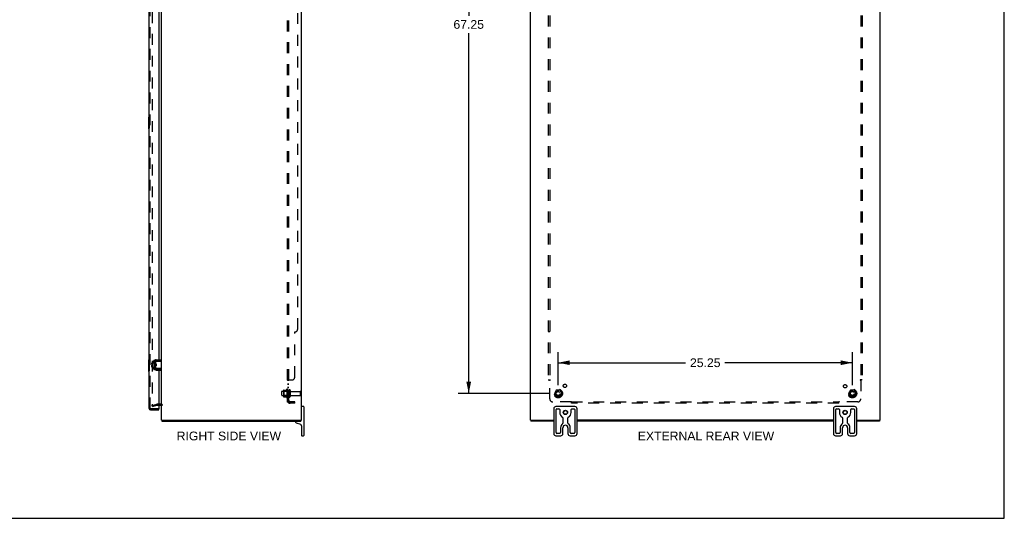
# Model space of a CAD drawing. Header units: inches. Extents: x 0 to 170, y 0 to 110.
# Tile 5 of 6: x 85 to 170, y 0 to 43. Entities that reach past the tile are written whole.
import ezdxf

# ---------------------------------------------------------------- set-up
doc = ezdxf.new("R2010")
doc.units = ezdxf.units.IN
doc.header["$LTSCALE"] = 9.35
doc.header["$MEASUREMENT"] = 0
doc.linetypes.add('HIDDEN', pattern=[0.2, 0.1, -0.1])
doc.layers.get('0').update_dxf_attribs({"linetype": 'CONTINUOUS'})
for name, color, linetype in [('DEFAULT_2', 8, 'HIDDEN'), ('DIMENSIONS', 7, 'CONTINUOUS'), ('DOOR_ASSEMBLY', 7, 'CONTINUOUS'), ('SUBPANEL', 7, 'CONTINUOUS')]:
    doc.layers.add(name, color=color, linetype=linetype)
doc.styles.get("Standard").update_dxf_attribs({"font": 'arial.ttf'})
doc.dimstyles.new('DIMSTYLE_1', dxfattribs={"dimtxt": 0.75, "dimasz": 1, "dimexe": 0.09, "dimexo": 0.07, "dimgap": 0.0375, "dimtad": 0, "dimtih": 1, "dimtoh": 1, "dimzin": 4, "dimdsep": 46, "dimtxsty": 'Standard', "dimblk": '_FILLED', "dimblk1": '_FILLED', "dimblk2": '_FILLED', "dimcen": 0.09, "dimadec": 3, "dimazin": 1, "dimtfac": 1, "dimtdec": 3, "dimtofl": 0, "dimtmove": 0, "dimatfit": 3, "dimldrblk": '_FILLED', "dimfxl": 0, "dimtolj": 1, "dimtzin": 4, "dimarcsym": 0})

# ---------------------------------------------------------------- blocks, each defined once
blk = doc.blocks.new('_FILLED')
at = {"color": 0, "linetype": 'ByBlock'}
blk.add_solid([(0, 0), (-1, 0.2), (-1, -0.2)], dxfattribs=at)
blk = doc.blocks.new('*D11')
at = {"layer": 'DIMENSIONS', "color": 2, "linetype": 'Continuous'}
for p, q in [((131.009, 77.964), (123.135, 77.964)), ((124.035, 77.964), (124.035, 43.136)), ((124.035, 10.714), (124.035, 41.636)), ((131.009, 10.714), (123.135, 10.714))]:
    blk.add_line(p, q, dxfattribs=at)
for p, rotation in [((124.035, 77.964), 90), ((124.035, 10.714), 270)]:
    blk.add_blockref('_FILLED', p, dxfattribs=dict(at, rotation=rotation))
at = {"layer": 'DIMENSIONS', "color": 2, "linetype": 'Continuous', "insert": (124.035, 42.761), "char_height": 0.75, "width": 2.62082, "attachment_point": 2, "line_spacing_factor": 0.9}
blk.add_mtext('67.25', dxfattribs=at)
blk = doc.blocks.new('*D12')
at = {"layer": 'DIMENSIONS', "color": 2, "linetype": 'Continuous'}
for p, q in [((131.709, 11.414), (131.709, 14.252)), ((156.959, 11.414), (156.959, 14.252)), ((131.709, 13.352), (142.649, 13.352)), ((156.959, 13.352), (146.02, 13.352))]:
    blk.add_line(p, q, dxfattribs=at)
at = {"layer": 'DIMENSIONS', "color": 2, "linetype": 'Continuous', "rotation": 180}
blk.add_blockref('_FILLED', (131.709, 13.352), dxfattribs=at)
at = {"layer": 'DIMENSIONS', "color": 2, "linetype": 'Continuous'}
blk.add_blockref('_FILLED', (156.959, 13.352), dxfattribs=at)
at = {"layer": 'DIMENSIONS', "color": 2, "linetype": 'Continuous', "insert": (144.334, 13.727), "char_height": 0.75, "width": 2.62082, "attachment_point": 2, "line_spacing_factor": 0.9}
blk.add_mtext('25.25', dxfattribs=at)

msp = doc.modelspace()

# ---------------------------------------------------------------- linework, layer by layer
at = {"color": 7, "linetype": 'Continuous'}
for p, q in [((170, 0), (170, 110)), ((97.6488, 13.5067), (97.6488, 13.6107)), ((96.8298, 13.1982), (96.8298, 13.3342)), ((96.8298, 13.1982), (96.8978, 13.1982)), ((96.8298, 13.1302), (96.8978, 13.1302)), ((96.8298, 12.9842), (96.8298, 13.1302)), ((96.8398, 13.3442), (97.0048, 13.3442)), ((96.8398, 12.9742), (97.0048, 12.9742)), ((96.8978, 13.1302), (96.8978, 13.1982)), ((97.0048, 13.4077), (97.0048, 12.9207)), ((97.0148, 13.4177), (97.0348, 13.4177)), ((97.0148, 12.9107), (97.0348, 12.9107)), ((97.0448, 13.4779), (97.0479, 13.4779)), ((97.0448, 12.8505), (97.0479, 12.8505)), ((97.1488, 13.4467), (97.1488, 12.8817)), ((97.1528, 13.2815), (97.1528, 13.4667)), ((97.1528, 12.8617), (97.1528, 13.0468)), ((97.1628, 13.4767), (97.6823, 13.4767)), ((97.2128, 13.2567), (97.1628, 13.2567)), ((97.2128, 13.0716), (97.1628, 13.0716)), ((97.6823, 12.8517), (97.1628, 12.8517)), ((97.1791, 13.0716), (97.1791, 13.2567)), ((97.1803, 13.1845), (97.1791, 13.1965)), ((97.1843, 13.1442), (97.1803, 13.1845)), ((97.1892, 13.0716), (97.1948, 13.0813)), ((97.1935, 13.0836), (97.2005, 13.0716)), ((97.2065, 13.1768), (97.2051, 13.1981)), ((97.2086, 13.1443), (97.2065, 13.1768)), ((97.21, 13.1231), (97.2086, 13.1443)), ((97.6488, 13.5067), (97.2088, 13.5067)), ((97.2088, 12.8217), (97.6488, 12.8217)), ((97.2128, 13.2567), (97.2128, 13.0716)), ((97.6096, 12.8591), (97.6023, 12.8617)), ((97.6488, 12.8217), (97.6488, 12.7177)), ((109.8573, 9.5892), (109.7073, 9.5892)), ((109.8823, 9.5642), (109.8823, 7.1142)), ((131.3343, 9.4042), (131.3343, 7.2742)), ((133.1493, 9.5892), (131.5193, 9.5892)), ((131.5343, 7.3517), (131.5343, 9.3267)), ((131.5968, 9.3892), (131.7818, 9.3892)), ((131.8443, 9.3267), (131.8443, 9.0892)), ((132.8243, 9.0892), (132.8243, 9.3267)), ((132.8868, 9.3892), (133.0718, 9.3892)), ((133.1343, 9.3267), (133.1343, 7.3517)), ((133.3343, 7.2742), (133.3343, 9.4042)), ((155.3343, 9.4042), (155.3343, 7.2742)), ((157.1493, 9.5892), (155.5193, 9.5892)), ((155.5343, 7.3517), (155.5343, 9.3267)), ((155.5968, 9.3892), (155.7818, 9.3892)), ((155.8443, 9.3267), (155.8443, 9.0892)), ((156.8243, 9.0892), (156.8243, 9.3267)), ((156.8868, 9.3892), (157.0718, 9.3892)), ((157.1343, 9.3267), (157.1343, 7.3517)), ((157.3343, 7.2742), (157.3343, 9.4042)), ((132.1153, 8.6137), (132.1153, 8.1678)), ((132.5533, 8.1678), (132.5533, 8.6137)), ((156.1153, 8.6137), (156.1153, 8.1678)), ((156.5533, 8.1678), (156.5533, 8.6137)), ((97.6824, 8.4142), (97.7853, 8.4142)), ((97.7053, 8.4142), (97.7053, 8.3392)), ((109.1823, 8.2792), (109.1823, 8.2612)), ((109.2218, 8.2048), (109.5902, 8.0707)), ((109.5799, 8.4142), (109.6798, 8.4142)), ((109.6293, 8.4142), (109.6293, 8.3392)), ((109.6823, 7.9391), (109.6823, 7.1142)), ((129.3369, 8.4142), (129.4369, 8.4142)), ((129.3673, 8.4142), (129.3673, 8.3392)), ((131.9153, 7.7772), (131.9153, 7.3517)), ((132.1153, 7.2742), (132.1153, 7.7772)), ((132.5533, 7.7772), (132.5533, 7.2742)), ((132.7533, 7.3517), (132.7533, 7.7772)), ((155.9153, 7.7772), (155.9153, 7.3517)), ((156.1153, 7.2742), (156.1153, 7.7772)), ((156.5533, 7.7772), (156.5533, 7.2742)), ((156.7533, 7.3517), (156.7533, 7.7772)), ((159.2318, 8.4142), (159.3318, 8.4142)), ((159.3013, 8.4142), (159.3013, 8.3392)), ((109.7073, 7.0892), (109.8573, 7.0892)), ((131.5193, 7.0892), (131.9303, 7.0892)), ((131.8528, 7.2892), (131.5968, 7.2892)), ((132.7383, 7.0892), (133.1493, 7.0892)), ((133.0718, 7.2892), (132.8158, 7.2892)), ((155.5193, 7.0892), (155.9303, 7.0892)), ((155.8528, 7.2892), (155.5968, 7.2892)), ((156.7383, 7.0892), (157.1493, 7.0892)), ((157.0718, 7.2892), (156.8158, 7.2892)), ((0, 0), (170, 0))]:
    msp.add_line(p, q, dxfattribs=at)
at = {"color": 3, "linetype": 'Continuous'}
for p, q in [((97.6823, 8.4142), (97.6823, 80.2642)), ((109.6823, 8.4142), (109.6823, 80.2642)), ((129.3343, 8.4142), (129.3343, 80.2642)), ((159.3343, 8.4142), (159.3343, 80.2642)), ((97.2088, 13.6107), (97.6488, 13.6107)), ((97.0448, 13.4779), (97.0448, 12.8505)), ((97.2088, 12.7177), (97.6488, 12.7177)), ((97.4393, 9.7142), (97.6403, 9.7142)), ((97.6823, 8.4142), (97.6824, 8.4142)), ((97.7053, 8.3392), (109.6293, 8.3392)), ((97.7946, 8.4142), (109.5724, 8.4142)), ((109.6798, 8.4142), (109.6823, 8.4142)), ((129.3343, 8.4142), (129.3369, 8.4142)), ((131.3343, 8.3392), (129.3673, 8.3392)), ((129.4442, 8.4142), (131.3343, 8.4142)), ((155.3343, 8.4142), (133.3343, 8.4142)), ((155.3343, 8.3392), (133.3343, 8.3392)), ((157.3343, 8.4142), (159.2244, 8.4142)), ((159.3013, 8.3392), (157.3343, 8.3392)), ((159.3318, 8.4142), (159.3343, 8.4142))]:
    msp.add_line(p, q, dxfattribs=at)
at = {"color": 7, "linetype": 'Continuous'}
for points in [[(97.1528, 12.9014), (97.1513, 12.9027), (97.1499, 12.9043), (97.1488, 12.9059)], [(97.1528, 13.2815), (97.1529, 13.2797), (97.153, 13.278), (97.1531, 13.2764), (97.1533, 13.2748), (97.1535, 13.2734), (97.1537, 13.2719), (97.154, 13.2706), (97.1543, 13.2693), (97.1546, 13.2681), (97.155, 13.2669), (97.1554, 13.2657), (97.1558, 13.2647), (97.1562, 13.2636), (97.1566, 13.2626), (97.1571, 13.2617), (97.1576, 13.2608), (97.1581, 13.26), (97.1587, 13.2592), (97.1593, 13.2585), (97.1599, 13.2579), (97.1605, 13.2574), (97.1613, 13.257), (97.162, 13.2568), (97.1628, 13.2567)], [(97.1628, 13.0716), (97.1621, 13.0715), (97.1613, 13.0713), (97.1606, 13.0709), (97.16, 13.0704), (97.1593, 13.0699), (97.1588, 13.0692), (97.1582, 13.0685), (97.1577, 13.0677), (97.1572, 13.0668), (97.1567, 13.0659), (97.1563, 13.0649), (97.1559, 13.0639), (97.1555, 13.0628), (97.1551, 13.0617), (97.1547, 13.0605), (97.1544, 13.0592), (97.1541, 13.0579), (97.1538, 13.0566), (97.1535, 13.0551), (97.1533, 13.0536), (97.1531, 13.052), (97.153, 13.0504), (97.1529, 13.0486), (97.1528, 13.0468)], [(97.1935, 13.0836), (97.193, 13.0846), (97.1922, 13.0869), (97.1914, 13.0899), (97.1906, 13.0936), (97.1898, 13.0981), (97.189, 13.1032), (97.1882, 13.1089), (97.1875, 13.1151), (97.1867, 13.1218), (97.1859, 13.129), (97.1851, 13.1365), (97.1843, 13.1442)], [(97.2051, 13.1981), (97.2044, 13.2086), (97.2037, 13.2188), (97.203, 13.2285), (97.2023, 13.2377), (97.2016, 13.2462), (97.2009, 13.2541), (97.2007, 13.2567)], [(97.2128, 13.0845), (97.2128, 13.0853), (97.2121, 13.094), (97.2114, 13.1033), (97.2107, 13.113), (97.21, 13.1231)], [(97.6023, 13.4667), (97.6096, 13.4692), (97.6129, 13.4703), (97.6161, 13.4714), (97.6192, 13.4724), (97.6221, 13.4732), (97.6249, 13.474), (97.6275, 13.4747), (97.63, 13.4753), (97.6325, 13.4758), (97.6348, 13.4762), (97.637, 13.4764), (97.6391, 13.4766), (97.6411, 13.4767)], [(97.6411, 12.8517), (97.6391, 12.8517), (97.637, 12.8519), (97.6348, 12.8522), (97.6325, 12.8525), (97.63, 12.853), (97.6275, 12.8536), (97.6249, 12.8543), (97.6221, 12.8551), (97.6192, 12.8559), (97.6161, 12.8569), (97.6129, 12.858), (97.6096, 12.8591)]]:
    msp.add_lwpolyline(points, dxfattribs=at)
for centre, radius in [((132.3343, 9.0892), 0.188), ((132.3343, 9.0892), 0.156), ((156.3343, 9.0892), 0.188), ((156.3343, 9.0892), 0.156)]:
    msp.add_circle(centre, radius, dxfattribs=at)
at = {"color": 3, "linetype": 'Continuous'}
for centre, radius, start, end in [((97.2088, 13.4467), 0.164, 90, 180), ((97.2088, 12.8817), 0.164, 180, 270), ((97.6403, 9.6722), 0.042, 0, 90)]:
    msp.add_arc(centre, radius, start, end, dxfattribs=at)
at = {"color": 7, "linetype": 'Continuous'}
for centre, radius, start, end in [((96.8398, 13.3342), 0.01, 90, 180), ((96.8398, 12.9842), 0.01, 180, 270), ((97.0148, 13.4077), 0.01, 90, 180), ((97.0148, 12.9207), 0.01, 180, 270), ((97.0348, 13.4077), 0.01, 0, 90), ((97.0348, 12.9207), 0.01, 270, 360), ((97.2088, 13.4467), 0.06, 90, 180), ((97.1628, 13.4142), 0.0162, 128.109548, 149.75015), ((97.1628, 12.9142), 0.0162, 210.24985, 231.890452), ((97.2088, 12.8817), 0.06, 180, 270), ((97.1628, 12.8617), 0.01, 180, 189.022484), ((97.1628, 12.8617), 0.01, 214.70761, 270), ((97.1628, 13.4667), 0.01, 90, 144.847701), ((109.7073, 9.5642), 0.025, 90, 180), ((109.8573, 9.5642), 0.025, 0, 90), ((131.5193, 9.4042), 0.185, 90, 180), ((131.5968, 9.3267), 0.0625, 90, 180), ((131.7818, 9.3267), 0.0625, 360, 90), ((132.8868, 9.3267), 0.0625, 90, 180), ((133.0718, 9.3267), 0.0625, 360, 90), ((133.1493, 9.4042), 0.185, 0, 90), ((155.5193, 9.4042), 0.185, 90, 180), ((155.5968, 9.3267), 0.0625, 90, 180), ((155.7818, 9.3267), 0.0625, 360, 90), ((156.8868, 9.3267), 0.0625, 90, 180), ((157.0718, 9.3267), 0.0625, 360, 90), ((157.1493, 9.4042), 0.185, 0, 90), ((132.3343, 9.0892), 0.49, 180, 239.369319), ((132.0528, 8.6137), 0.0625, 360, 59.369319), ((132.6158, 8.6137), 0.0625, 120.630681, 180), ((132.3343, 9.0892), 0.49, 300.630681, 360), ((156.3343, 9.0892), 0.49, 180, 239.369319), ((156.0528, 8.6137), 0.0625, 360, 59.369319), ((156.6158, 8.6137), 0.0625, 120.630681, 180), ((156.3343, 9.0892), 0.49, 300.630681, 360), ((109.2423, 8.2792), 0.06, 90, 180), ((109.2423, 8.2612), 0.06, 180, 250), ((109.5423, 7.9391), 0.14, 360, 70), ((109.5423, 8.4792), 0.14, 308.426545, 332.29443), ((132.3343, 7.7772), 0.419, 125.776952, 180), ((132.0528, 8.1678), 0.0625, 305.776952, 360), ((132.3343, 7.7772), 0.219, 0, 180), ((132.6158, 8.1678), 0.0625, 180, 234.223048), ((132.3343, 7.7772), 0.419, 0, 54.223048), ((156.3343, 7.7772), 0.419, 125.776952, 180), ((156.0528, 8.1678), 0.0625, 305.776952, 360), ((156.3343, 7.7772), 0.219, 0, 180), ((156.6158, 8.1678), 0.0625, 180, 234.223048), ((156.3343, 7.7772), 0.419, 0, 54.223048), ((109.7073, 7.1142), 0.025, 180, 270), ((109.8573, 7.1142), 0.025, 270, 360), ((131.5193, 7.2742), 0.185, 180, 270), ((131.5968, 7.3517), 0.0625, 180, 270), ((131.8528, 7.3517), 0.0625, 270, 0), ((131.9303, 7.2742), 0.185, 270, 360), ((132.7383, 7.2742), 0.185, 180, 270), ((132.8158, 7.3517), 0.0625, 180, 270), ((133.0718, 7.3517), 0.0625, 270, 0), ((133.1493, 7.2742), 0.185, 270, 360), ((155.5193, 7.2742), 0.185, 180, 270), ((155.5968, 7.3517), 0.0625, 180, 270), ((155.8528, 7.3517), 0.0625, 270, 0), ((155.9303, 7.2742), 0.185, 270, 360), ((156.7383, 7.2742), 0.185, 180, 270), ((156.8158, 7.3517), 0.0625, 180, 270), ((157.0718, 7.3517), 0.0625, 270, 0), ((157.1493, 7.2742), 0.185, 270, 360)]:
    msp.add_arc(centre, radius, start, end, dxfattribs=at)
at = {"layer": 'DEFAULT_2', "color": 8, "linetype": 'HIDDEN'}
for p, q in [((96.8697, 78.9729), (96.8697, 9.7054)), ((108.1569, 10.9917), (108.3845, 10.9917)), ((108.4123, 11.07), (108.4123, 10.3583)), ((108.4823, 11.0483), (108.4823, 10.38)), ((131.5462, 10.9867), (131.3918, 10.7192)), ((131.8638, 10.9917), (131.5549, 10.9917)), ((132.0269, 10.7192), (131.8724, 10.9867)), ((156.7962, 10.9867), (156.6418, 10.7192)), ((157.1138, 10.9917), (156.8049, 10.9917)), ((157.2769, 10.7192), (157.1224, 10.9867)), ((107.9823, 10.5567), (107.9823, 10.8717)), ((108.0123, 10.9017), (108.6073, 10.9017)), ((108.0123, 10.5267), (108.6073, 10.5267)), ((108.1463, 10.9698), (108.1463, 10.4585)), ((108.1663, 10.8977), (108.1463, 10.9177)), ((108.1663, 10.5307), (108.1463, 10.5107)), ((108.1569, 10.4367), (108.3845, 10.4367)), ((108.4623, 10.8977), (108.1663, 10.8977)), ((108.1663, 10.8977), (108.1663, 10.5307)), ((108.4623, 10.5307), (108.1663, 10.5307)), ((108.4623, 10.8977), (108.4823, 10.9177)), ((108.4623, 10.8977), (108.4623, 10.5307)), ((108.4623, 10.5307), (108.4823, 10.5107)), ((108.6073, 10.9717), (108.6073, 10.4567)), ((108.7173, 10.9717), (108.7173, 10.4567)), ((108.7798, 10.8792), (109.5773, 10.8792)), ((108.7798, 10.5492), (109.5773, 10.5492)), ((109.6073, 10.5792), (109.6073, 10.8492)), ((131.3918, 10.7092), (131.5462, 10.4417)), ((131.8638, 10.4367), (131.5549, 10.4367)), ((131.8724, 10.4417), (132.0269, 10.7092)), ((156.6418, 10.7092), (156.7962, 10.4417)), ((157.1138, 10.4367), (156.8049, 10.4367)), ((157.1224, 10.4417), (157.2769, 10.7092)), ((96.8697, 9.6823), (97.2558, 9.7857)), ((96.8891, 9.6098), (96.8697, 9.6823)), ((96.8891, 9.6098), (97.2752, 9.7133)), ((97.6403, 9.7892), (97.2817, 9.7892)), ((97.2817, 9.7142), (97.4393, 9.7142))]:
    msp.add_line(p, q, dxfattribs=at)
for points in [[(96.8697, 9.7054), (96.8698, 9.7035), (96.8702, 9.7016)], [(96.8842, 9.6904), (96.8821, 9.6906), (96.8803, 9.691), (96.8785, 9.6916), (96.8768, 9.6925), (96.8753, 9.6936), (96.8739, 9.6949), (96.8726, 9.6964), (96.8716, 9.698), (96.8708, 9.6997), (96.8702, 9.7016)], [(96.8877, 9.6909), (96.8859, 9.6905), (96.8842, 9.6904)]]:
    msp.add_lwpolyline(points, dxfattribs=at)
for centre, radius in [((131.7093, 10.7142), 0.3725), ((131.7093, 10.7142), 0.3558), ((131.7093, 10.7142), 0.3125), ((156.9593, 10.7142), 0.3725), ((156.9593, 10.7142), 0.3558), ((156.9593, 10.7142), 0.3125), ((131.7093, 10.7142), 0.2035), ((131.7093, 10.7142), 0.1875), ((131.7093, 10.7142), 0.1835), ((131.7093, 10.7142), 0.165), ((156.9593, 10.7142), 0.2035), ((156.9593, 10.7142), 0.1875), ((156.9593, 10.7142), 0.1835), ((156.9593, 10.7142), 0.165)]:
    msp.add_circle(centre, radius, dxfattribs=at)
for centre, radius, start, end in [((108.1569, 10.9817), 0.01, 90, 174.80617), ((108.3658, 11.0017), 0.01, 270, 336.032072), ((109.0125, 10.7142), 0.6977, 149.336868, 156.032072), ((108.444, 11.0483), 0.0384, 0, 145.550335), ((108.6623, 10.9717), 0.055, 0, 180.000001), ((131.5549, 10.9817), 0.01, 90.012354, 149.989151), ((131.8638, 10.9817), 0.01, 30.012038, 89.988725), ((156.8049, 10.9817), 0.01, 90.012354, 149.989151), ((157.1138, 10.9817), 0.01, 30.012038, 89.988725), ((108.0123, 10.8717), 0.03, 90, 180.000005), ((108.0123, 10.5567), 0.03, 179.999995, 270), ((108.2875, 10.9698), 0.1412, 174.791949, 180), ((108.2875, 10.4585), 0.1412, 180, 185.208051), ((108.1569, 10.4467), 0.01, 185.19383, 270), ((108.3658, 10.4267), 0.01, 23.967928, 90), ((109.0125, 10.7142), 0.6977, 203.967928, 210.663132), ((108.444, 10.38), 0.0384, 214.449665, 360), ((108.6623, 10.4567), 0.055, 179.999999, 360), ((108.7798, 10.9417), 0.0625, 180.000004, 270), ((108.7798, 10.4867), 0.0625, 90, 179.999996), ((109.5773, 10.8492), 0.03, 359.999999, 90), ((109.5773, 10.5792), 0.03, 270, 0.000001), ((131.4005, 10.7142), 0.01, 150.012681, 209.988294), ((131.5549, 10.4467), 0.01, 210.012038, 269.988725), ((131.8638, 10.4467), 0.01, 270.012354, 329.989151), ((132.0182, 10.7142), 0.01, 330.012681, 29.988294), ((156.6505, 10.7142), 0.01, 150.012681, 209.988294), ((156.8049, 10.4467), 0.01, 210.012038, 269.988725), ((157.1138, 10.4467), 0.01, 270.012354, 329.989151), ((157.2682, 10.7142), 0.01, 330.012681, 29.988294), ((97.2817, 9.6892), 0.1, 90, 105), ((97.2817, 9.6892), 0.025, 90, 105), ((97.6403, 9.6722), 0.117, 0, 90)]:
    msp.add_arc(centre, radius, start, end, dxfattribs=at)
at = {"layer": 'DOOR_ASSEMBLY', "color": 3, "linetype": 'Continuous'}
for p, q in [((96.6143, 9.4248), (96.6143, 79.2535)), ((97.4393, 43.8927), (97.4393, 13.6107)), ((96.9981, 13.3442), (96.9981, 13.5204)), ((97.0481, 13.5704), (97.1014, 13.5704)), ((96.9981, 12.8079), (96.9981, 12.9742)), ((97.1014, 12.7579), (97.0481, 12.7579)), ((97.4393, 13.5067), (97.4393, 13.4767)), ((97.4393, 12.8517), (97.4393, 12.8217)), ((97.4393, 12.7177), (97.4393, 9.3828)), ((96.7313, 9.3078), (97.4393, 9.3078))]:
    msp.add_line(p, q, dxfattribs=at)
at = {"layer": 'DOOR_ASSEMBLY', "color": 8, "linetype": 'HIDDEN'}
for p, q in [((96.6893, 9.4248), (96.6893, 79.2535)), ((97.4393, 9.3828), (96.7313, 9.3828))]:
    msp.add_line(p, q, dxfattribs=at)
at = {"layer": 'DOOR_ASSEMBLY', "color": 7, "linetype": 'Continuous'}
for p, q in [((96.5543, 34.4074), (96.5543, 33.4374)), ((96.5693, 34.4224), (96.6143, 34.4224)), ((96.601, 34.3224), (96.601, 33.5224)), ((96.5693, 33.4224), (96.6143, 33.4224)), ((96.5543, 13.574), (96.5543, 12.604)), ((96.5693, 13.589), (96.6143, 13.589)), ((96.601, 13.489), (96.601, 12.689)), ((96.5693, 12.589), (96.6143, 12.589)), ((97.4393, 9.3078), (97.4393, 9.3828))]:
    msp.add_line(p, q, dxfattribs=at)
for points in [[(96.5993, 34.3586), (96.5998, 34.3529), (96.6002, 34.3471), (96.6006, 34.3411), (96.6008, 34.335), (96.6009, 34.3287), (96.601, 34.3224)], [(96.601, 33.5224), (96.6009, 33.5161), (96.6008, 33.5099), (96.6006, 33.5038), (96.6002, 33.4978), (96.5998, 33.492), (96.5993, 33.4863)], [(96.5993, 13.5252), (96.5998, 13.5195), (96.6002, 13.5137), (96.6006, 13.5077), (96.6008, 13.5016), (96.6009, 13.4953), (96.601, 13.489)], [(96.601, 12.689), (96.6009, 12.6827), (96.6008, 12.6765), (96.6006, 12.6704), (96.6002, 12.6644), (96.5998, 12.6585), (96.5993, 12.6529)]]:
    msp.add_lwpolyline(points, dxfattribs=at)
for centre, start, end in [((96.5693, 34.4074), 90, 180), ((96.5993, 34.4074), 0, 90), ((96.5693, 33.4374), 180, 270), ((96.5993, 33.4374), 270, 360), ((96.5693, 13.574), 90, 180), ((96.5993, 13.574), 0, 90), ((96.5693, 12.604), 180, 270), ((96.5993, 12.604), 270, 360)]:
    msp.add_arc(centre, 0.015, start, end, dxfattribs=at)
at = {"layer": 'DOOR_ASSEMBLY', "color": 3, "linetype": 'Continuous'}
for centre, radius, start, end in [((97.0481, 13.5204), 0.05, 90, 180), ((97.0481, 12.8079), 0.05, 180, 270), ((96.7313, 9.4248), 0.117, 180, 270)]:
    msp.add_arc(centre, radius, start, end, dxfattribs=at)
at = {"layer": 'DOOR_ASSEMBLY', "color": 8, "linetype": 'HIDDEN'}
msp.add_arc((96.7313, 9.4248), 0.042, 180, 270, dxfattribs=at)
at = {"layer": 'SUBPANEL', "color": 8, "linetype": 'HIDDEN'}
for p, q in [((108.4823, 9.9954), (108.4823, 78.6829)), ((108.6073, 9.9954), (108.6073, 78.6829)), ((130.8656, 76.8079), (130.8656, 11.8704)), ((130.9906, 76.8079), (130.9906, 11.8704)), ((157.6781, 76.8079), (157.6781, 11.8704)), ((157.8031, 76.8079), (157.8031, 11.8704)), ((109.3573, 16.2454), (109.3573, 72.4329)), ((109.1073, 12.1204), (109.1073, 15.9954)), ((130.9906, 15.9954), (130.8656, 15.9954)), ((157.8031, 15.9954), (157.6781, 15.9954)), ((108.6073, 11.8351), (108.4823, 11.8351)), ((108.5363, 11.8704), (108.8573, 11.8704)), ((130.8656, 11.8704), (131.0314, 11.8704)), ((130.9719, 11.8534), (130.9783, 11.8469)), ((130.9906, 10.2454), (130.9906, 11.8351)), ((157.8031, 11.8704), (157.6372, 11.8704)), ((157.6781, 11.8351), (157.6781, 10.2454)), ((108.6073, 11.5099), (108.4823, 11.5099)), ((108.6073, 11.4734), (108.4823, 11.4734)), ((108.6073, 11.2289), (108.4823, 11.2289)), ((108.6073, 11.1924), (108.4823, 11.1924)), ((108.6073, 10.9642), (108.4823, 10.9642)), ((108.6073, 10.4642), (108.4823, 10.4642)), ((108.6073, 9.9954), (108.4823, 9.9954)), ((108.5363, 9.9569), (108.6328, 10.0363)), ((108.5505, 9.9954), (108.5512, 9.9954)), ((109.1073, 9.9954), (108.7193, 9.9954)), ((109.1073, 9.8704), (108.7193, 9.8704)), ((109.1073, 9.8704), (109.1073, 9.9954)), ((132.8302, 9.9954), (131.2406, 9.9954)), ((132.8656, 9.8704), (132.8656, 10.0363)), ((132.8656, 9.9954), (155.8031, 9.9954)), ((155.8031, 9.8704), (132.8656, 9.8704)), ((155.8031, 9.8704), (155.8031, 10.0363)), ((155.8201, 9.9767), (155.8266, 9.9831)), ((157.4281, 9.9954), (155.8384, 9.9954))]:
    msp.add_line(p, q, dxfattribs=at)
for points in [[(108.5015, 11.8534), (108.4983, 11.8518), (108.4954, 11.8503), (108.4926, 11.8487), (108.4899, 11.8469), (108.4876, 11.845), (108.4857, 11.8431), (108.4843, 11.8413), (108.4833, 11.8396), (108.4827, 11.8379), (108.4824, 11.8364), (108.4823, 11.8351)], [(108.4954, 11.8503), (108.4926, 11.8487), (108.4899, 11.8469), (108.4876, 11.845), (108.4857, 11.8431), (108.4843, 11.8413), (108.4833, 11.8396), (108.4827, 11.8379), (108.4824, 11.8364), (108.4823, 11.8351)], [(108.5084, 11.8564), (108.5049, 11.8549), (108.5015, 11.8534)], [(108.5363, 11.8704), (108.5343, 11.8688), (108.5319, 11.8672), (108.5292, 11.8657), (108.5261, 11.8641), (108.5228, 11.8625), (108.5193, 11.861), (108.5157, 11.8594), (108.5084, 11.8564)], [(108.5343, 11.8688), (108.5319, 11.8672), (108.5292, 11.8657), (108.5261, 11.8641), (108.5228, 11.8625)], [(108.6218, 11.8507), (108.6179, 11.848), (108.616, 11.8466), (108.6141, 11.8452), (108.6123, 11.8438), (108.6108, 11.8423), (108.6095, 11.8408), (108.6085, 11.8394), (108.6078, 11.8379), (108.6075, 11.8365), (108.6073, 11.8351)], [(108.6078, 11.8379), (108.6075, 11.8365), (108.6073, 11.8351)], [(108.616, 11.8466), (108.6141, 11.8452), (108.6123, 11.8438), (108.6108, 11.8423), (108.6095, 11.8408)], [(108.6328, 11.8704), (108.6332, 11.8686), (108.6334, 11.8669), (108.6333, 11.8653), (108.6331, 11.8637), (108.6326, 11.8621), (108.6319, 11.8606), (108.631, 11.859), (108.6298, 11.8575), (108.6285, 11.8561), (108.627, 11.8547), (108.6254, 11.8533), (108.6237, 11.852), (108.6218, 11.8507)], [(108.6333, 11.8653), (108.6331, 11.8637), (108.6326, 11.8621), (108.6319, 11.8606), (108.631, 11.859), (108.6298, 11.8575), (108.6285, 11.8561), (108.627, 11.8547), (108.6254, 11.8533), (108.6237, 11.852)], [(108.6328, 11.8704), (108.6332, 11.8686), (108.6334, 11.8669)], [(130.9521, 11.8704), (130.9542, 11.8688), (130.9563, 11.8672), (130.9584, 11.8657), (130.9603, 11.8641), (130.9622, 11.8625), (130.964, 11.861), (130.9657, 11.8594), (130.9673, 11.8579), (130.9688, 11.8564), (130.9704, 11.8549), (130.9719, 11.8534)], [(130.9783, 11.8469), (130.9802, 11.845), (130.9821, 11.8431), (130.9839, 11.8413), (130.9858, 11.8396), (130.9875, 11.8379), (130.9891, 11.8364), (130.9906, 11.8351)], [(131.0099, 11.848), (131.0053, 11.8452), (131.0029, 11.8438), (131.0006, 11.8423), (130.9983, 11.8408), (130.9961, 11.8394), (130.9941, 11.8379), (130.9923, 11.8365), (130.9906, 11.8351)], [(131.0314, 11.8704), (131.0308, 11.8686), (131.03, 11.8669), (131.0292, 11.8653), (131.0282, 11.8637), (131.0272, 11.8621), (131.026, 11.8606), (131.0246, 11.859), (131.0231, 11.8575), (131.0215, 11.8561), (131.0198, 11.8547), (131.0181, 11.8533), (131.0162, 11.852), (131.0142, 11.8507), (131.0121, 11.8493), (131.0099, 11.848)], [(157.6372, 11.8704), (157.6379, 11.8686), (157.6386, 11.8669), (157.6395, 11.8653), (157.6404, 11.8637), (157.6415, 11.8621), (157.6427, 11.8606), (157.644, 11.859), (157.6455, 11.8575), (157.6471, 11.8561), (157.6488, 11.8547), (157.6506, 11.8533), (157.6525, 11.852), (157.6545, 11.8507), (157.6566, 11.8493), (157.6588, 11.848), (157.6634, 11.8452)], [(157.6634, 11.8452), (157.6658, 11.8438), (157.6681, 11.8423), (157.6704, 11.8408), (157.6726, 11.8394), (157.6746, 11.8379), (157.6764, 11.8365), (157.6781, 11.8351)], [(157.6968, 11.8534), (157.6904, 11.8469), (157.6885, 11.845), (157.6866, 11.8431), (157.6847, 11.8413), (157.6829, 11.8396), (157.6812, 11.8379), (157.6796, 11.8364), (157.6781, 11.8351)], [(157.7166, 11.8704), (157.7144, 11.8688), (157.7123, 11.8672), (157.7103, 11.8657), (157.7084, 11.8641), (157.7065, 11.8625), (157.7047, 11.861), (157.703, 11.8594), (157.7014, 11.8579), (157.6998, 11.8564), (157.6983, 11.8549), (157.6968, 11.8534)], [(108.5121, 9.9721), (108.5049, 9.9752), (108.5015, 9.9767), (108.4983, 9.9782), (108.4954, 9.9797), (108.4926, 9.9813), (108.4899, 9.9831), (108.4876, 9.985), (108.4857, 9.9869), (108.4843, 9.9887), (108.4833, 9.9906), (108.4827, 9.9923), (108.4824, 9.9939), (108.4823, 9.9954)], [(108.5363, 9.9569), (108.5343, 9.959), (108.5319, 9.9612), (108.5292, 9.9632), (108.5261, 9.9651), (108.5228, 9.967), (108.5193, 9.9688), (108.5157, 9.9705), (108.5121, 9.9721)], [(108.6114, 10.0184), (108.6113, 10.0184), (108.6112, 10.0183), (108.611, 10.0182), (108.6107, 10.018), (108.6103, 10.0177), (108.6099, 10.0175), (108.6094, 10.0172), (108.6089, 10.0169), (108.6083, 10.0165), (108.6078, 10.0162), (108.6072, 10.0159), (108.6066, 10.0156), (108.606, 10.0152), (108.6054, 10.0149), (108.6048, 10.0146), (108.6042, 10.0142), (108.6035, 10.0139), (108.6029, 10.0135), (108.6022, 10.0132), (108.6015, 10.0128), (108.6008, 10.0125), (108.6001, 10.0121), (108.5994, 10.0118), (108.5986, 10.0114), (108.5979, 10.0111), (108.5971, 10.0107), (108.5964, 10.0104), (108.5956, 10.01), (108.5948, 10.0097), (108.594, 10.0093), (108.5932, 10.009), (108.5924, 10.0086), (108.5916, 10.0082), (108.5907, 10.0079), (108.5899, 10.0075), (108.589, 10.0072), (108.5882, 10.0068), (108.5873, 10.0064), (108.5864, 10.0061), (108.5854, 10.0057), (108.5845, 10.0053), (108.5835, 10.005), (108.5825, 10.0046), (108.5816, 10.0042), (108.5805, 10.0039), (108.5795, 10.0035), (108.5785, 10.0031), (108.5774, 10.0027), (108.5763, 10.0024), (108.5753, 10.002), (108.5742, 10.0017), (108.5731, 10.0013), (108.572, 10.001), (108.5709, 10.0006), (108.5699, 10.0003), (108.5688, 10), (108.5677, 9.9997), (108.5666, 9.9994), (108.5656, 9.9991), (108.5645, 9.9988), (108.5635, 9.9985), (108.5625, 9.9982), (108.5615, 9.998), (108.5605, 9.9977), (108.5596, 9.9975), (108.5586, 9.9973), (108.5577, 9.9971), (108.5567, 9.9969), (108.5558, 9.9967), (108.5549, 9.9965), (108.554, 9.9963), (108.5531, 9.9961), (108.5522, 9.996), (108.5514, 9.9958), (108.5506, 9.9957), (108.5498, 9.9956), (108.5491, 9.9955), (108.5486, 9.9954), (108.5482, 9.9954), (108.5479, 9.9953), (108.5477, 9.9953), (108.5476, 9.9953)], [(108.5476, 9.9953), (108.5476, 9.9953), (108.5476, 9.9953), (108.5477, 9.9953), (108.548, 9.9953), (108.5484, 9.9954), (108.5488, 9.9954), (108.5494, 9.9954), (108.5499, 9.9954), (108.5505, 9.9954)], [(108.6254, 10.0229), (108.6218, 10.019), (108.6199, 10.0169), (108.6179, 10.0147), (108.616, 10.0125), (108.6141, 10.0101), (108.6123, 10.0077), (108.6108, 10.0054), (108.6095, 10.0031), (108.6085, 10.0009), (108.6078, 9.9989), (108.6075, 9.9971), (108.6073, 9.9954)], [(108.6077, 10.0156), (108.6082, 10.016), (108.6087, 10.0164), (108.6091, 10.0167), (108.6095, 10.0171), (108.6099, 10.0174), (108.6103, 10.0177), (108.6107, 10.0179), (108.611, 10.0181), (108.6112, 10.0183), (108.6113, 10.0184), (108.6114, 10.0184)], [(108.6328, 10.0363), (108.6332, 10.0356), (108.6334, 10.0348), (108.6333, 10.034), (108.6331, 10.0331), (108.6326, 10.032), (108.6319, 10.0308), (108.631, 10.0294), (108.6298, 10.028), (108.6285, 10.0264), (108.627, 10.0247), (108.6254, 10.0229)], [(132.8404, 10.0101), (132.839, 10.0077), (132.8375, 10.0054), (132.836, 10.0031), (132.8345, 10.0009), (132.8331, 9.9989), (132.8316, 9.9971), (132.8302, 9.9954)], [(132.8486, 9.9767), (132.8421, 9.9831), (132.8402, 9.985), (132.8383, 9.9869), (132.8365, 9.9887), (132.8348, 9.9906), (132.8331, 9.9923), (132.8316, 9.9939), (132.8302, 9.9954)], [(132.8656, 10.0363), (132.8638, 10.0356), (132.8621, 10.0348), (132.8605, 10.034), (132.8589, 10.0331), (132.8573, 10.032), (132.8558, 10.0308), (132.8542, 10.0294), (132.8527, 10.028), (132.8513, 10.0264), (132.8499, 10.0247), (132.8485, 10.0229), (132.8472, 10.021), (132.8458, 10.019), (132.8445, 10.0169), (132.8432, 10.0147), (132.8404, 10.0101)], [(132.8656, 9.9569), (132.864, 9.959), (132.8624, 9.9612), (132.8609, 9.9632), (132.8593, 9.9651), (132.8577, 9.967), (132.8562, 9.9688), (132.8546, 9.9705), (132.8531, 9.9721), (132.8516, 9.9737), (132.8501, 9.9752), (132.8486, 9.9767)], [(155.8031, 10.0363), (155.8049, 10.0356), (155.8066, 10.0348), (155.8082, 10.034), (155.8098, 10.0331), (155.8114, 10.032), (155.8129, 10.0308), (155.8144, 10.0294), (155.816, 10.028), (155.8174, 10.0264), (155.8188, 10.0247), (155.8202, 10.0229), (155.8215, 10.021), (155.8228, 10.019), (155.8242, 10.0169), (155.8255, 10.0147)], [(155.8031, 9.9569), (155.8047, 9.959), (155.8063, 9.9612), (155.8078, 9.9632), (155.8094, 9.9651), (155.811, 9.967), (155.8125, 9.9688), (155.814, 9.9705), (155.8156, 9.9721), (155.8171, 9.9737), (155.8186, 9.9752), (155.8201, 9.9767)], [(155.8255, 10.0147), (155.8283, 10.0101), (155.8297, 10.0077), (155.8312, 10.0054), (155.8327, 10.0031), (155.8341, 10.0009), (155.8356, 9.9989), (155.837, 9.9971), (155.8384, 9.9954)], [(155.8266, 9.9831), (155.8285, 9.985), (155.8304, 9.9869), (155.8322, 9.9887), (155.8339, 9.9906), (155.8356, 9.9923), (155.8371, 9.9939), (155.8384, 9.9954)]]:
    msp.add_lwpolyline(points, dxfattribs=at)
for centre, radius in [((132.2893, 11.3694), 0.1405), ((156.3406, 11.3329), 0.1405), ((131.7093, 10.7142), 0.25), ((156.9593, 10.7142), 0.25)]:
    msp.add_circle(centre, radius, dxfattribs=at)
for centre, radius, start, end in [((109.1073, 16.2454), 0.25, 270, 360), ((108.8573, 12.1204), 0.25, 270, 360), ((131.2406, 10.2454), 0.25, 180, 270), ((157.4281, 10.2454), 0.25, 270, 360), ((108.7193, 10.1074), 0.237, 180, 270), ((108.7193, 10.1074), 0.112, 180, 270)]:
    msp.add_arc(centre, radius, start, end, dxfattribs=at)

# ---------------------------------------------------------------- texts
at = {"layer": 'DIMENSIONS', "color": 2, "linetype": 'Continuous', "char_height": 0.75, "attachment_point": 2, "line_spacing_factor": 0.9}
for s, insert, width in [('RIGHT SIDE VIEW', (103.4524, 7.4415), 8.944238), ('EXTERNAL REAR VIEW', (144.3959, 7.4367), 11.67658)]:
    msp.add_mtext(s, dxfattribs=dict(at, insert=insert, width=width))

# ---------------------------------------------------------------- dimensions: what is measured, and where the dimension line sits
at = {"layer": 'DIMENSIONS', "color": 2, "linetype": 'Continuous'}
dim = msp.add_linear_dim(base=(124.0345, 10.7142), p1=(131.0793, 77.9642), p2=(131.0793, 10.7142), angle=270, dimstyle='DIMSTYLE_1', dxfattribs=at)
dim.commit()
dim.dimension.update_dxf_attribs({"geometry": '*D11', "text_midpoint": (124.0315, 42.3821), "dimtype": 160})
dim = msp.add_linear_dim(base=(156.9593, 13.352), p1=(131.7093, 11.3442), p2=(156.9593, 11.3442), dimstyle='DIMSTYLE_1', dxfattribs=at)
dim.commit()
dim.dimension.update_dxf_attribs({"geometry": '*D12', "text_midpoint": (144.3272, 13.3478), "dimtype": 160})

doc.saveas('drawing.dxf')
